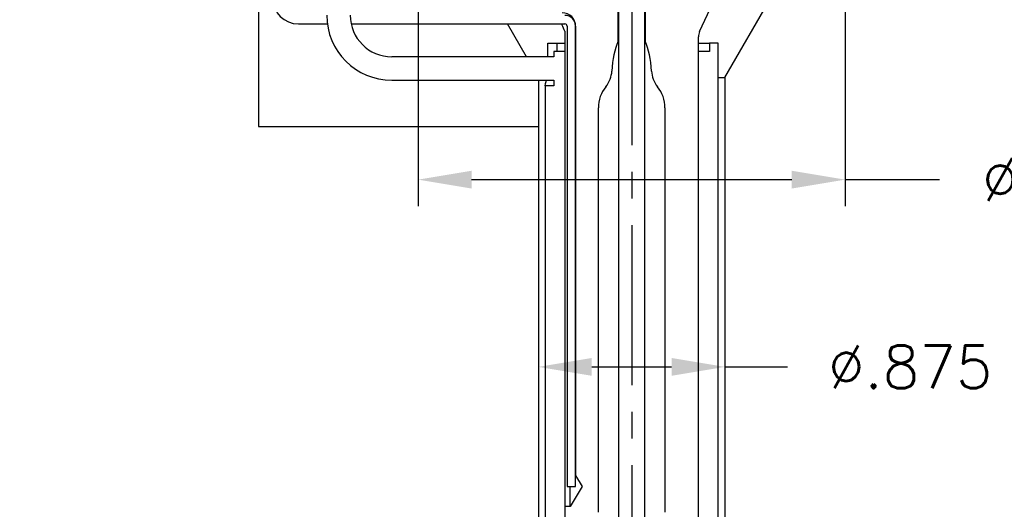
# Model space of a CAD drawing. Extents: x -55 to 76, y -100 to -24.
# Tile 9 of 22: x -39.22 to -34.61, y -38.85 to -36.55. Entities that reach past the tile are written whole.
import ezdxf

# ---------------------------------------------------------------- set-up
doc = ezdxf.new("R2010")
doc.units = 0
doc.header["$MEASUREMENT"] = 0
doc.linetypes.add('CENTER2', pattern=[1.125, 0.75, -0.125, 0.125, -0.125])
doc.layers.get('DEFPOINTS').update_dxf_attribs({"linetype": 'CONTINUOUS'})
for name, color, linetype in [('DIM_OSCO', 4, 'CONTINUOUS'), ('DIMENSIONS', 4, 'CONTINUOUS'), ('DSCV_BORE_CENTER', 22, 'CENTER2'), ('DSCV_BORE_LIGHT', 134, 'CONTINUOUS'), ('MBH_HEATER', 1, 'CONTINUOUS'), ('SCV_200_NBL_SHAPE', 3, 'CONTINUOUS'), ('SCV_200_VP_SOLID', 1, 'CONTINUOUS')]:
    doc.layers.add(name, color=color, linetype=linetype)
doc.styles.add('ROMANS', font='romans.shx')
doc.dimstyles.new('CATALOG', dxfattribs={"dimscale": 2, "dimtxt": 0.1, "dimasz": 0.125, "dimexe": 0.0625, "dimexo": 0.0625, "dimgap": 0.09, "dimtad": 0, "dimtih": 1, "dimtoh": 1, "dimdec": 3, "dimzin": 4, "dimdsep": 46, "dimtxsty": 'ROMANS', "dimcen": 0, "dimclrd": 256, "dimclre": 256, "dimclrt": 256, "dimadec": 0, "dimazin": 0, "dimtfac": 0.7, "dimtdec": 3, "dimtofl": 0, "dimtmove": 0, "dimatfit": 3, "dimfxl": 1, "dimtolj": 1, "dimtzin": 4, "dimlwd": -1, "dimlwe": -1, "dimarcsym": 0})

# ---------------------------------------------------------------- blocks, each defined once
blk = doc.blocks.new('*D59')
at = {"layer": 'DEFPOINTS', "color": 0}
for p in [(-37.3398, -36.1715), (-41.9381, -39.5465), (-39.7285, -39.5465)]:
    blk.add_point(p, dxfattribs=at)
at = {"layer": 'DIMENSIONS'}
for p, q in [((-37.4648, -36.1715), (-42.0631, -36.1715)), ((-41.9381, -36.4215), (-41.9381, -37.3409)), ((-41.9381, -39.2965), (-41.9381, -38.3771)), ((-39.8535, -39.5465), (-42.0631, -39.5465))]:
    blk.add_line(p, q, dxfattribs=at)
for points in [[(-41.9798, -36.4215), (-41.8965, -36.4215), (-41.9381, -36.1715)], [(-41.9798, -39.2965), (-41.8965, -39.2965), (-41.9381, -39.5465)]]:
    blk.add_solid(points, dxfattribs=at)
at = {"layer": 'DIMENSIONS', "insert": (-41.9381, -37.859), "char_height": 0.2, "attachment_point": 5, "style": 'ROMANS'}
blk.add_mtext('\\A1;"A" DIM.\\P(1.875 MIN.)', dxfattribs=at)
blk = doc.blocks.new('*D82')
at = {"layer": 'DEFPOINTS', "color": 0}
for p in [(-37.3536, -36.1715), (-35.3526, -36.1715), (-35.3526, -37.3006)]:
    blk.add_point(p, dxfattribs=at)
at = {"layer": 'DIM_OSCO'}
for p, q in [((-37.3536, -36.2965), (-37.3536, -37.4256)), ((-35.3526, -36.2965), (-35.3526, -37.4256)), ((-37.1036, -37.3006), (-35.6026, -37.3006)), ((-35.3526, -37.3006), (-34.9098, -37.3006))]:
    blk.add_line(p, q, dxfattribs=at)
for points in [[(-37.1036, -37.2589), (-37.1036, -37.3423), (-37.3536, -37.3006)], [(-35.6026, -37.2589), (-35.6026, -37.3423), (-35.3526, -37.3006)]]:
    blk.add_solid(points, dxfattribs=at)
at = {"layer": 'DIM_OSCO', "insert": (-34.2393, -37.3006), "char_height": 0.2, "attachment_point": 5, "style": 'ROMANS'}
blk.add_mtext('\\A1;%%c2.000', dxfattribs=at)
blk = doc.blocks.new('*D83')
at = {"layer": 'DEFPOINTS', "color": 0}
for p in [(-36.7906, -38.0355), (-35.9156, -38.029), (-35.9156, -38.1787)]:
    blk.add_point(p, dxfattribs=at)
at = {"layer": 'DIM_OSCO'}
for p, q in [((-36.7906, -38.1605), (-36.7906, -38.3037)), ((-36.5406, -38.1787), (-36.1656, -38.1787)), ((-35.9156, -38.154), (-35.9156, -38.3037)), ((-35.9156, -38.1787), (-35.6222, -38.1787))]:
    blk.add_line(p, q, dxfattribs=at)
for points in [[(-36.5406, -38.137), (-36.5406, -38.2204), (-36.7906, -38.1787)], [(-36.1656, -38.137), (-36.1656, -38.2204), (-35.9156, -38.1787)]]:
    blk.add_solid(points, dxfattribs=at)
at = {"layer": 'DIM_OSCO', "insert": (-35.0469, -38.1787), "char_height": 0.2, "attachment_point": 5, "style": 'ROMANS'}
blk.add_mtext('\\A1;%%c.875 ', dxfattribs=at)

msp = doc.modelspace()

# ---------------------------------------------------------------- linework, layer by layer
at = {"layer": 'DSCV_BORE_CENTER'}
msp.add_line((-36.35306, -33.01446), (-36.35306, -39.54646), dxfattribs=at)
at = {"layer": 'DSCV_BORE_LIGHT'}
for p, q in [((-38.10306, -34.67146), (-38.10306, -37.05146)), ((-35.91556, -36.82146), (-35.54028, -36.17146)), ((-36.84656, -36.72446), (-36.93547, -36.57046)), ((-36.79056, -36.83446), (-36.79056, -39.23646)), ((-35.94706, -36.82146), (-35.91556, -36.82146)), ((-35.91556, -36.82146), (-35.91556, -39.23646)), ((-38.10306, -37.05146), (-36.79056, -37.05146))]:
    msp.add_line(p, q, dxfattribs=at)
at = {"layer": 'MBH_HEATER'}
for p, q in [((-37.91606, -36.57046), (-37.7803, -36.57046)), ((-37.66871, -36.57046), (-36.66606, -36.57046)), ((-36.65606, -36.58046), (-36.65606, -38.74046)), ((-36.61606, -38.74046), (-36.61606, -36.58046)), ((-36.74655, -36.66046), (-36.70409, -36.66046)), ((-36.74655, -36.72446), (-36.74655, -36.66046)), ((-36.66606, -36.69946), (-36.71806, -36.69946)), ((-36.71806, -36.69946), (-36.71806, -36.72446)), ((-36.70409, -36.66046), (-36.66606, -36.66046)), ((-36.70409, -36.66046), (-36.70409, -36.69946)), ((-36.04006, -36.66046), (-35.98806, -36.66046)), ((-35.98806, -36.69946), (-36.04006, -36.69946)), ((-35.94706, -36.66046), (-35.98806, -36.66046)), ((-35.98806, -36.66046), (-35.98806, -36.69946)), ((-35.94706, -39.16046), (-35.94706, -36.66046)), ((-36.71806, -36.72446), (-37.47806, -36.72446)), ((-37.47806, -36.83446), (-36.71806, -36.83446)), ((-36.71806, -36.83446), (-36.71806, -36.86046)), ((-36.71806, -36.86046), (-36.75906, -36.86046)), ((-36.75906, -36.86046), (-36.75906, -39.16046)), ((-36.65606, -38.74046), (-36.61606, -38.74046))]:
    msp.add_line(p, q, dxfattribs=at)
for centre, radius, start, end in [((-37.91606, -36.45046), 0.12, 180, 270), ((-37.47806, -36.52946), 0.305, 180, 270), ((-37.47806, -36.52946), 0.195, 180, 270), ((-36.66606, -36.58046), 0.05, 0, 90), ((-36.66606, -36.58046), 0.01, 0, 90)]:
    msp.add_arc(centre, radius, start, end, dxfattribs=at)
msp.add_open_spline([(-36.75906, -36.86046), (-36.75906, -36.86046), (-36.75841, -36.85793), (-36.75622, -36.84835), (-36.75483, -36.84192), (-36.75345, -36.83446)], degree=3, knots=[-0.38442322, -0.38442322, -0.38442322, -0.38442322, -0.28832373, -0.28832373, -0.20432837, -0.20432837, -0.20432837, -0.20432837], dxfattribs=at)
at = {"layer": 'SCV_200_NBL_SHAPE'}
for p, q in [((-36.03444, -36.60535), (-35.84827, -36.20611)), ((-36.41606, -36.65191), (-36.41606, -36.27816)), ((-36.29006, -36.27816), (-36.29006, -36.65191)), ((-36.66606, -36.60468), (-36.66606, -39.16046)), ((-36.61606, -36.58046), (-36.61606, -38.68857)), ((-36.04006, -39.16046), (-36.04006, -36.6307)), ((-36.50906, -38.85946), (-36.50906, -36.96328)), ((-36.19706, -36.96328), (-36.19706, -38.85946)), ((-36.61606, -38.68857), (-36.58488, -38.74046)), ((-36.58488, -38.74046), (-36.64106, -38.83396)), ((-36.64106, -38.83396), (-36.64106, -38.74046)), ((-36.64106, -38.83396), (-36.66606, -38.83396))]:
    msp.add_line(p, q, dxfattribs=at)
for centre, radius, start, end in [((-36.67856, -36.58046), 0.0625, 0, 90), ((-35.98006, -36.6307), 0.06, 155, 180), ((-36.35306, -36.96328), 0.156, 140.92633, 180), ((-36.35306, -36.96328), 0.156, 0, 39.07367)]:
    msp.add_arc(centre, radius, start, end, dxfattribs=at)
for start_param, end_param in [(3.8809278, 4.6027851), (1.6804002, 2.4022575)]:
    msp.add_ellipse((-36.35306, -36.81539), major_axis=(0, -0.22124), ratio=0.4226183, start_param=start_param, end_param=end_param, dxfattribs=at)
for points, knots in [([(-36.66606, -36.60468), (-36.66623, -36.60431), (-36.66639, -36.60395), (-36.66656, -36.60358), (-36.66997, -36.59613), (-36.67358, -36.58836), (-36.68222, -36.57046)], [-0.003053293, -0.003053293, -0.003053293, -0.003053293, 0, 0, 0, 0.062687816, 0.062687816, 0.062687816, 0.062687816]), ([(-36.47417, -36.86495), (-36.46559, -36.85439), (-36.45877, -36.8425), (-36.44931, -36.81741), (-36.44661, -36.80439), (-36.446, -36.79119)], [-0.20434487, -0.20434487, -0.20434487, -0.20434487, -0.10066909, -0.10066909, 0, 0, 0, 0]), ([(-36.26012, -36.79119), (-36.25951, -36.80439), (-36.25681, -36.81741), (-36.24735, -36.84251), (-36.24053, -36.85439), (-36.23195, -36.86495)], [-0.20435239, -0.20435239, -0.20435239, -0.20435239, -0.10366652, -0.10366652, 0, 0, 0, 0])]:
    msp.add_open_spline(points, degree=3, knots=knots, dxfattribs=at)
for points in [[(-36.41606, -36.65191), (-36.41606, -36.645), (-36.41584, -36.63777), (-36.41541, -36.63034)], [(-36.29071, -36.63034), (-36.29028, -36.63777), (-36.29006, -36.645), (-36.29006, -36.65191)]]:
    msp.add_open_spline(points, degree=3, dxfattribs=at)
at = {"layer": 'SCV_200_VP_SOLID'}
for p, q in [((-36.41536, -35.27646), (-36.41536, -39.46024)), ((-36.29076, -39.46024), (-36.29076, -35.27646))]:
    msp.add_line(p, q, dxfattribs=at)

# ---------------------------------------------------------------- dimensions: what is measured, and where the dimension line sits
at = {"layer": 'DIM_OSCO'}
for base, p1, p2, text, picture, middle in [((-35.35256, -37.3006), (-37.35356, -36.17146), (-35.35256, -36.17146), '%%c2.000', '*D82', (-34.2393, -37.3006)), ((-35.91556, -38.17871), (-36.79056, -38.03546), (-35.91556, -38.02896), '%%c<>', '*D83', (-35.04693, -38.17871))]:
    dim = msp.add_linear_dim(base=base, p1=p1, p2=p2, text=text, dimstyle='CATALOG', override={"dimpost": ' '}, dxfattribs=at)
    dim.commit()
    dim.dimension.update_dxf_attribs({"geometry": picture, "text_midpoint": middle, "dimtype": 160})
at = {"layer": 'DIMENSIONS'}
dim = msp.add_linear_dim(base=(-41.93814, -39.54646), p1=(-37.33977, -36.17146), p2=(-39.72847, -39.54646), angle=90, text='"A" DIM.\\P(1.875 MIN.)', dimstyle='CATALOG', override={"dimpost": ' '}, dxfattribs=at)
dim.commit()
dim.dimension.update_dxf_attribs({"geometry": '*D59', "text_midpoint": (-41.93814, -37.85896), "dimtype": 160})

doc.saveas('drawing.dxf')
